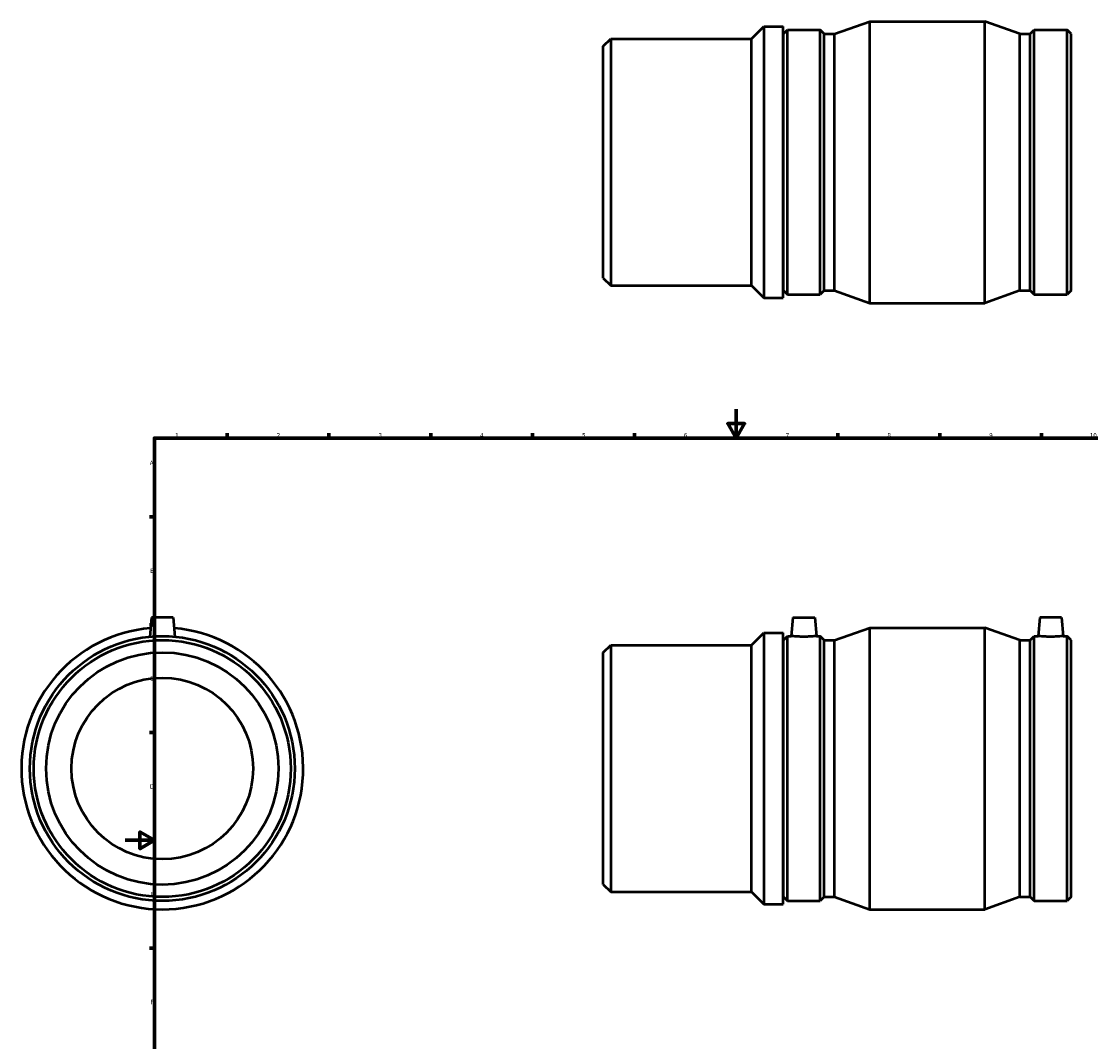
# Model space of a CAD drawing. Header units: millimetres. Extents: x -72 to 1276, y -617 to 933.
# Tile 4 of 5: x -72 to 665, y 158 to 861. Entities that reach past the tile are written whole.
import ezdxf

# ---------------------------------------------------------------- set-up
doc = ezdxf.new("R2010")
doc.units = ezdxf.units.MM
doc.layers.add('Border (ANSI)', color=7, linetype='Continuous', lineweight=70)
doc.layers.add('Visible (ANSI)', color=7, linetype='Continuous', lineweight=50)
doc.styles.add('Note Text (ANSI)', font='tahoma.ttf')

# ---------------------------------------------------------------- blocks, each defined once
blk = doc.blocks.new('Borders Default Border')
at = {"layer": 'Border (ANSI)'}
for p, q in [((70.08, 574), (70.08, 577.45)), ((140.17, 574), (140.17, 577.45)), ((210.25, 574), (210.25, 577.45)), ((280.33, 574), (280.33, 577.45)), ((350.42, 574), (350.42, 577.45)), ((490.58, 574), (490.58, 577.45)), ((560.67, 574), (560.67, 577.45)), ((630.75, 574), (630.75, 577.45)), ((700.83, 574), (700.83, 577.45)), ((770.92, 574), (770.92, 577.45)), ((20, 519.75), (16.55, 519.75)), ((821, 519.75), (824.45, 519.75)), ((20, 445.5), (16.55, 445.5)), ((821, 445.5), (824.45, 445.5)), ((20, 371.25), (16.55, 371.25)), ((821, 371.25), (824.45, 371.25)), ((20, 222.75), (16.55, 222.75)), ((821, 222.75), (824.45, 222.75)), ((20, 148.5), (16.55, 148.5)), ((821, 148.5), (824.45, 148.5)), ((20, 74.25), (16.55, 74.25)), ((821, 74.25), (824.45, 74.25)), ((70.08, 20), (70.08, 16.55)), ((140.17, 20), (140.17, 16.55)), ((210.25, 20), (210.25, 16.55)), ((280.33, 20), (280.33, 16.55)), ((350.42, 20), (350.42, 16.55)), ((490.58, 20), (490.58, 16.55)), ((560.67, 20), (560.67, 16.55)), ((630.75, 20), (630.75, 16.55)), ((700.83, 20), (700.83, 16.55)), ((770.92, 20), (770.92, 16.55))]:
    blk.add_line(p, q, dxfattribs=at)
at = {"layer": 'Border (ANSI)', "flags": 128}
for points in [[(420.5, 594), (420.5, 574), (414.73, 584), (426.27, 584), (420.5, 574)], [(20, 20), (20, 574), (821, 574), (821, 20), (20, 20)], [(0, 297), (20, 297), (10, 302.77), (10, 291.23), (20, 297)], [(841, 297), (821, 297), (831, 302.77), (831, 291.23), (821, 297)], [(420.5, 0), (420.5, 20), (414.73, 10), (426.27, 10), (420.5, 20)]]:
    blk.add_lwpolyline(points, dxfattribs=at)
at = {"layer": 'Border (ANSI)', "attachment_point": 7, "style": 'Note Text (ANSI)'}
for s, insert, char_height in [('1', (34.35, 574.4), 3.05), ('2', (104.2, 574.4), 3.05), ('3', (174.26, 574.34), 3.05), ('4', (244.23, 574.4), 3.05), ('5', (314.48, 574.34), 3.05), ('6', (384.49, 574.34), 3.05), ('7', (454.6, 574.4), 3.05), ('8', (524.63, 574.33), 3.05), ('9', (594.7, 574.34), 3.05), ('10', (663.96, 574.34), 3.048), ('11', (734.04, 574.4), 3.048), ('12', (804.13, 574.4), 3.048), ('A', (16.78, 555.35), 3.05), ('A', (821.63, 555.35), 3.05), ('B', (17.15, 481.1), 3.05), ('B', (821.99, 481.1), 3.05), ('C', (16.95, 406.8), 3.05), ('C', (821.8, 406.8), 3.05), ('D', (16.96, 332.6), 3.05), ('D', (821.81, 332.6), 3.05), ('E', (17.21, 258.35), 3.05), ('E', (822.05, 258.35), 3.05), ('F', (17.29, 184.1), 3.05), ('F', (822.14, 184.1), 3.05), ('G', (16.81, 109.79), 3.05), ('G', (821.66, 109.79), 3.05), ('H', (16.97, 35.6), 3.05), ('H', (821.81, 35.6), 3.05), ('1', (34.35, 16.55), 3.05), ('2', (104.2, 16.55), 3.05), ('3', (174.26, 16.49), 3.05), ('4', (244.23, 16.55), 3.05), ('5', (314.48, 16.49), 3.05), ('6', (384.49, 16.49), 3.05), ('7', (454.6, 16.55), 3.05), ('8', (524.63, 16.48), 3.05), ('9', (594.7, 16.49), 3.05), ('10', (663.96, 16.49), 3.048), ('11', (734.04, 16.55), 3.048), ('12', (804.13, 16.55), 3.048)]:
    blk.add_mtext(s, dxfattribs=dict(at, insert=insert, char_height=char_height))

msp = doc.modelspace()

# ---------------------------------------------------------------- linework, layer by layer
at = {"layer": 'Visible (ANSI)'}
for p, q in [((431.031, 848.982), (439.531, 857.482)), ((439.531, 857.482), (439.531, 670.482)), ((439.531, 857.482), (452.931, 857.482)), ((452.931, 670.482), (452.931, 857.482)), ((453.031, 852.427), (455.767, 855.162)), ((455.767, 672.802), (455.767, 855.162)), ((455.767, 855.162), (478.426, 855.162)), ((478.426, 672.802), (478.426, 855.162)), ((481.161, 852.427), (478.426, 855.162)), ((488.194, 852.427), (512.431, 860.982)), ((512.431, 666.982), (512.431, 860.982)), ((512.431, 860.982), (591.631, 860.982)), ((591.631, 666.982), (591.631, 860.982)), ((615.869, 852.427), (591.631, 860.982)), ((622.901, 852.427), (625.637, 855.162)), ((625.637, 672.802), (625.637, 855.162)), ((625.637, 855.162), (648.296, 855.162)), ((648.296, 672.802), (648.296, 855.162)), ((651.031, 852.427), (648.296, 855.162)), ((329.031, 843.882), (334.131, 848.982)), ((334.131, 848.982), (431.031, 848.982)), ((334.131, 848.982), (334.131, 678.982)), ((431.031, 678.982), (431.031, 848.982)), ((453.031, 675.538), (453.031, 852.427)), ((481.161, 675.538), (481.161, 852.427)), ((481.161, 852.427), (488.194, 852.427)), ((488.194, 675.538), (488.194, 852.427)), ((615.869, 675.538), (615.869, 852.427)), ((615.869, 852.427), (622.901, 852.427)), ((622.901, 675.538), (622.901, 852.427)), ((651.031, 675.538), (651.031, 852.427)), ((329.031, 684.082), (329.031, 843.882)), ((452.931, 843.982), (453.031, 843.982)), ((329.031, 684.082), (334.131, 678.982)), ((334.131, 678.982), (431.031, 678.982)), ((431.031, 678.982), (439.531, 670.482)), ((452.931, 683.982), (453.031, 683.982)), ((439.531, 670.482), (452.931, 670.482)), ((453.031, 675.538), (455.767, 672.802)), ((455.767, 672.802), (478.426, 672.802)), ((481.161, 675.538), (478.426, 672.802)), ((481.161, 675.538), (488.194, 675.538)), ((488.194, 675.538), (512.431, 666.982)), ((615.869, 675.538), (591.631, 666.982)), ((615.869, 675.538), (622.901, 675.538)), ((622.901, 675.538), (625.637, 672.802)), ((625.637, 672.802), (648.296, 672.802)), ((651.031, 675.538), (648.296, 672.802)), ((512.431, 666.982), (591.631, 666.982)), ((17.959, 450.427), (16.801, 437.195)), ((32.959, 450.427), (17.959, 450.427)), ((32.959, 450.427), (34.116, 437.195)), ((459.596, 450.427), (458.475, 437.607)), ((459.596, 450.427), (474.596, 450.427)), ((474.596, 450.427), (475.718, 437.607)), ((629.466, 450.427), (628.345, 437.607)), ((644.466, 450.427), (629.466, 450.427)), ((644.466, 450.427), (645.588, 437.607)), ((488.194, 434.872), (512.431, 443.427)), ((512.431, 249.427), (512.431, 443.427)), ((512.431, 443.427), (591.631, 443.427)), ((591.631, 249.427), (591.631, 443.427)), ((615.869, 434.872), (591.631, 443.427)), ((431.031, 431.427), (439.531, 439.927)), ((439.531, 439.927), (439.531, 252.927)), ((439.531, 439.927), (452.931, 439.927)), ((452.931, 252.927), (452.931, 439.927)), ((453.031, 434.872), (455.767, 437.607)), ((453.031, 257.983), (453.031, 434.872)), ((455.767, 255.247), (455.767, 437.607)), ((455.767, 437.607), (458.475, 437.607)), ((475.718, 437.607), (478.426, 437.607)), ((478.426, 255.247), (478.426, 437.607)), ((481.161, 434.872), (478.426, 437.607)), ((481.161, 257.983), (481.161, 434.872)), ((481.161, 434.872), (488.194, 434.872)), ((488.194, 257.983), (488.194, 434.872)), ((615.869, 257.983), (615.869, 434.872)), ((615.869, 434.872), (622.901, 434.872)), ((622.901, 434.872), (625.637, 437.607)), ((622.901, 257.983), (622.901, 434.872)), ((625.637, 255.247), (625.637, 437.607)), ((625.637, 437.607), (628.345, 437.607)), ((645.588, 437.607), (648.296, 437.607)), ((648.296, 255.247), (648.296, 437.607)), ((651.031, 434.872), (648.296, 437.607)), ((651.031, 257.983), (651.031, 434.872)), ((329.031, 426.327), (334.131, 431.427)), ((334.131, 431.427), (431.031, 431.427)), ((334.131, 431.427), (334.131, 261.427)), ((431.031, 261.427), (431.031, 431.427)), ((329.031, 266.527), (329.031, 426.327)), ((452.931, 426.427), (453.031, 426.427)), ((329.031, 266.527), (334.131, 261.427)), ((452.931, 266.427), (453.031, 266.427)), ((334.131, 261.427), (431.031, 261.427)), ((431.031, 261.427), (439.531, 252.927)), ((453.031, 257.983), (455.767, 255.247)), ((481.161, 257.983), (478.426, 255.247)), ((481.161, 257.983), (488.194, 257.983)), ((488.194, 257.983), (512.431, 249.427)), ((615.869, 257.983), (591.631, 249.427)), ((615.869, 257.983), (622.901, 257.983)), ((622.901, 257.983), (625.637, 255.247)), ((651.031, 257.983), (648.296, 255.247)), ((439.531, 252.927), (452.931, 252.927)), ((455.767, 255.247), (478.426, 255.247)), ((625.637, 255.247), (648.296, 255.247)), ((512.431, 249.427), (591.631, 249.427))]:
    msp.add_line(p, q, dxfattribs=at)
for radius in [91.18, 88.445, 80, 62.5]:
    msp.add_circle((25.459, 346.427), radius, dxfattribs=at)
msp.add_arc((25.459, 346.427), 97, 94.815187, 85.184813, dxfattribs=at)
for points, knots in [([(475.718, 437.607), (475.718, 437.607), (475.502, 437.586), (474.625, 437.509), (473.964, 437.454), (472.436, 437.35), (471.466, 437.295), (469.34, 437.217), (468.182, 437.195), (466.01, 437.195), (464.853, 437.217), (462.726, 437.295), (461.757, 437.35), (460.228, 437.454), (459.567, 437.509), (458.69, 437.586), (458.475, 437.607), (458.475, 437.607)], [1.3026179, 1.3026179, 1.3026179, 1.3026179, 1.6281161, 1.6281161, 1.9536143, 1.9536143, 2.2794251, 2.2794251, 2.6052358, 2.6052358, 2.9310466, 2.9310466, 3.2568573, 3.2568573, 3.5823555, 3.5823555, 3.9078537, 3.9078537, 3.9078537, 3.9078537]), ([(636.966, 437.195), (635.88, 437.195), (634.723, 437.217), (632.596, 437.295), (631.627, 437.35), (630.098, 437.454), (629.437, 437.509), (628.56, 437.586), (628.345, 437.607), (628.345, 437.607)], [0, 0, 0, 0, 0.3258108, 0.3258108, 0.6516215, 0.6516215, 0.9771197, 0.9771197, 1.3026179, 1.3026179, 1.3026179, 1.3026179]), ([(645.588, 437.607), (645.588, 437.607), (645.372, 437.586), (644.495, 437.509), (643.834, 437.454), (642.306, 437.35), (641.336, 437.295), (639.21, 437.217), (638.052, 437.195), (636.966, 437.195)], [3.9078537, 3.9078537, 3.9078537, 3.9078537, 4.233352, 4.233352, 4.5588502, 4.5588502, 4.8846609, 4.8846609, 5.2104717, 5.2104717, 5.2104717, 5.2104717])]:
    msp.add_open_spline(points, degree=3, knots=knots, dxfattribs=at)

# ---------------------------------------------------------------- block references
msp.add_blockref('Borders Default Border', (0, 0))

doc.saveas('drawing.dxf')
